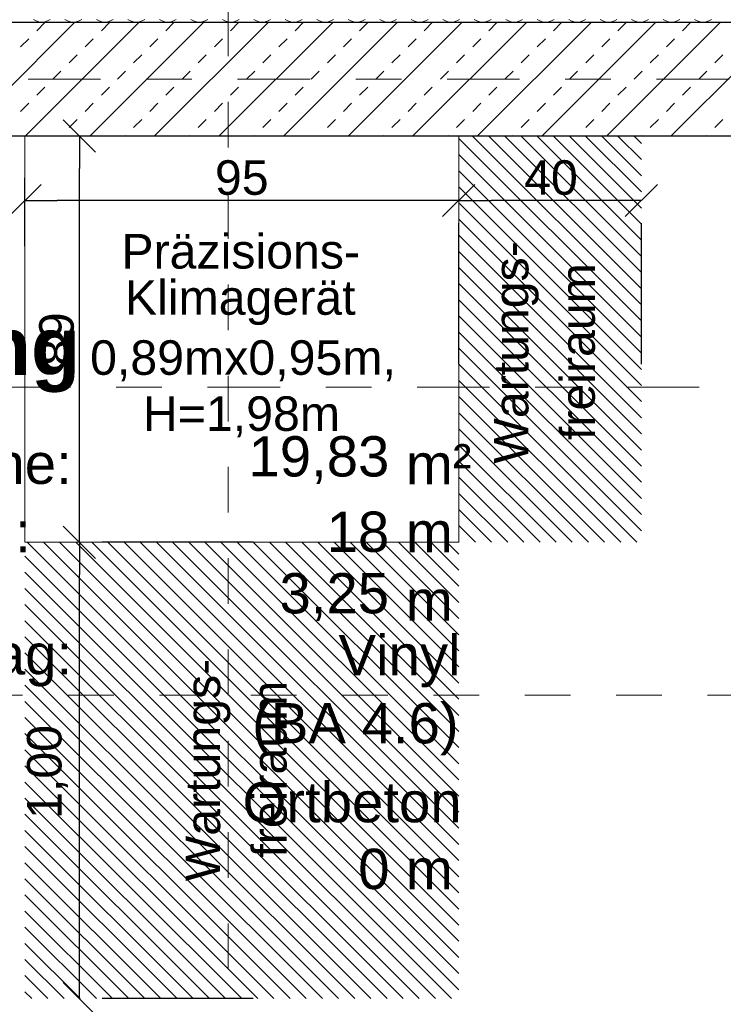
# Model space of a CAD drawing. Header units: metres. Extents: x -45.2 to 14.3, y -31.8 to 10.2.
# Tile 55 of 148: x -38.3 to -36.7, y -2 to 0.1. Entities that reach past the tile are written whole.
import ezdxf

# ---------------------------------------------------------------- set-up
doc = ezdxf.new("R2010")
doc.units = ezdxf.units.M
doc.header["$LTSCALE"] = 0.05
doc.linetypes.add('Achsen 01', pattern=[5.291531, 3.175, -1.058062, 0.352704, -0.705764])
doc.linetypes.add('Raster 01', pattern=[2, 1, -1])
doc.layers.get('0').update_dxf_attribs({"lineweight": 25})
for name, color, linetype, lineweight in [('013_Beton und Stahlbetonarbeiten-330 Außenwände', 7, 'Continuous', 25), ('075_Raumlufttechnische Anlage-Beschriftung', 7, 'Continuous', 9), ('AV1-Einrichtung Bemaßung', 7, 'Continuous', 9), ('AV1-Schnitt Achsen', 7, 'Achsen 01', 18), ('AV1-Stempel-Raumstempel', 7, 'Continuous', 9)]:
    doc.layers.add(name, color=color, linetype=linetype, lineweight=lineweight)
for name, color, linetype, lineweight, true_color in [('014_Fassadenarbeiten-330 mineralische Dämmung', 7, 'Continuous', 9, 0x666666), ('075_Raumlufttechnische Anlage-Lüftungsanlage', 7, 'Continuous', 18, 0x555555), ('AV1-Achsen', 1, 'Achsen 01', 18, 0xff0000), ('AV1-Raster', 7, 'Raster 01', 9, 0xa6a6a6)]:
    doc.layers.add(name, color=color, linetype=linetype, lineweight=lineweight, true_color=true_color)
doc.styles.add('Arial', font='arial.ttf')
doc.styles.add('Arial (bold)', font='arialbd.ttf')

msp = doc.modelspace()

# ---------------------------------------------------------------- linework, layer by layer
at = {"color": 0, "linetype": 'Continuous', "lineweight": 15}
for p, q in [((-38.161, -0.0896), (-38.0903, -0.1604)), ((-38.2804, -0.3014), (-38.2096, -0.2306)), ((-37.2596, -0.2306), (-37.3304, -0.3014)), ((-37.3304, -0.3014), (-37.2596, -0.2306)), ((-36.8596, -0.2306), (-36.9304, -0.3014)), ((-38.0903, -1.0504), (-38.161, -0.9796)), ((-38.161, -0.9796), (-38.0903, -1.0504)), ((-38.0903, -2.0504), (-38.161, -1.9796))]:
    msp.add_line(p, q, dxfattribs=at)
at = {"color": 0, "linetype": 'ByBlock', "lineweight": -2}
for p, q in [((-38.1257, -0.125), (-38.1257, -0.1957)), ((-38.245, -0.266), (-38.1743, -0.266)), ((-37.295, -0.266), (-37.3657, -0.266)), ((-37.295, -0.266), (-37.2243, -0.266)), ((-36.895, -0.266), (-36.9657, -0.266)), ((-38.1257, -1.015), (-38.1257, -0.9443)), ((-38.1257, -1.015), (-38.1257, -1.0857)), ((-38.1257, -2.015), (-38.1257, -1.9443))]:
    msp.add_line(p, q, dxfattribs=at)
at = {"layer": '013_Beton und Stahlbetonarbeiten-330 Außenwände', "color": 251, "linetype": 'Continuous', "lineweight": 13, "true_color": 0x4c4c4c}
for p, q in [((-38.136, 0.125), (-38.386, -0.125)), ((-37.9946, 0.125), (-38.2446, -0.125)), ((-38.2191, 0.1061), (-38.2014, 0.1237)), ((-37.8531, 0.125), (-38.1031, -0.125)), ((-38.0777, 0.1061), (-38.06, 0.1237)), ((-37.7117, 0.125), (-37.9617, -0.125)), ((-37.9363, 0.1061), (-37.9186, 0.1237)), ((-37.5703, 0.125), (-37.8203, -0.125)), ((-37.7949, 0.1061), (-37.7772, 0.1237)), ((-37.4289, 0.125), (-37.6789, -0.125)), ((-37.6534, 0.1061), (-37.6358, 0.1237)), ((-37.2875, 0.125), (-37.5375, -0.125)), ((-37.512, 0.1061), (-37.4943, 0.1237)), ((-37.146, 0.125), (-37.396, -0.125)), ((-37.3706, 0.1061), (-37.3529, 0.1237)), ((-37.0046, 0.125), (-37.2546, -0.125)), ((-37.2292, 0.1061), (-37.2115, 0.1237)), ((-36.8632, 0.125), (-37.1132, -0.125)), ((-37.0878, 0.1061), (-37.0701, 0.1237)), ((-36.7218, 0.125), (-36.9718, -0.125)), ((-36.9463, 0.1061), (-36.9287, 0.1237)), ((-36.5804, 0.125), (-36.8304, -0.125)), ((-36.8049, 0.1061), (-36.7872, 0.1237)), ((-38.2545, 0.0707), (-38.2368, 0.0884)), ((-38.1131, 0.0707), (-38.0954, 0.0884)), ((-37.9716, 0.0707), (-37.954, 0.0884)), ((-37.8302, 0.0707), (-37.8125, 0.0884)), ((-37.6888, 0.0707), (-37.6711, 0.0884)), ((-37.5474, 0.0707), (-37.5297, 0.0884)), ((-37.4059, 0.0707), (-37.3883, 0.0884)), ((-37.2645, 0.0707), (-37.2468, 0.0884)), ((-37.1231, 0.0707), (-37.1054, 0.0884)), ((-36.9817, 0.0707), (-36.964, 0.0884)), ((-36.8403, 0.0707), (-36.8226, 0.0884)), ((-38.1484, 0.0354), (-38.1307, 0.053)), ((-38.007, 0.0354), (-37.9893, 0.053)), ((-37.8656, 0.0354), (-37.8479, 0.053)), ((-37.7241, 0.0354), (-37.7065, 0.053)), ((-37.5827, 0.0354), (-37.565, 0.053)), ((-37.4413, 0.0354), (-37.4236, 0.053)), ((-37.2999, 0.0354), (-37.2822, 0.053)), ((-37.1585, 0.0354), (-37.1408, 0.053)), ((-37.017, 0.0354), (-36.9994, 0.053)), ((-36.8756, 0.0354), (-36.8579, 0.053)), ((-36.7342, 0.0354), (-36.7165, 0.053)), ((-38.1838, 0), (-38.1661, 0.0177)), ((-38.0423, 0), (-38.0247, 0.0177)), ((-37.9009, 0), (-37.8832, 0.0177)), ((-37.7595, 0), (-37.7418, 0.0177)), ((-37.6181, 0), (-37.6004, 0.0177)), ((-37.4767, 0), (-37.459, 0.0177)), ((-37.3352, 0), (-37.3176, 0.0177)), ((-37.1938, 0), (-37.1761, 0.0177)), ((-37.0524, 0), (-37.0347, 0.0177)), ((-36.911, 0), (-36.8933, 0.0177)), ((-36.7696, 0), (-36.7519, 0.0177)), ((-38.2191, -0.0354), (-38.2014, -0.0177)), ((-38.0777, -0.0354), (-38.06, -0.0177)), ((-37.9363, -0.0354), (-37.9186, -0.0177)), ((-37.7949, -0.0354), (-37.7772, -0.0177)), ((-37.6534, -0.0354), (-37.6358, -0.0177)), ((-37.512, -0.0354), (-37.4943, -0.0177)), ((-37.3706, -0.0354), (-37.3529, -0.0177)), ((-37.2292, -0.0354), (-37.2115, -0.0177)), ((-37.0878, -0.0354), (-37.0701, -0.0177)), ((-36.9463, -0.0354), (-36.9287, -0.0177)), ((-36.8049, -0.0354), (-36.7872, -0.0177)), ((-38.2545, -0.0707), (-38.2368, -0.053)), ((-38.1131, -0.0707), (-38.0954, -0.053)), ((-37.9716, -0.0707), (-37.954, -0.053)), ((-37.8302, -0.0707), (-37.8125, -0.053)), ((-37.6888, -0.0707), (-37.6711, -0.053)), ((-37.5474, -0.0707), (-37.5297, -0.053)), ((-37.4059, -0.0707), (-37.3883, -0.053)), ((-37.2645, -0.0707), (-37.2468, -0.053)), ((-37.1231, -0.0707), (-37.1054, -0.053)), ((-36.9817, -0.0707), (-36.964, -0.053)), ((-36.8403, -0.0707), (-36.8226, -0.053)), ((-38.1484, -0.1061), (-38.1307, -0.0884)), ((-38.007, -0.1061), (-37.9893, -0.0884)), ((-37.8656, -0.1061), (-37.8479, -0.0884)), ((-37.7241, -0.1061), (-37.7065, -0.0884)), ((-37.5827, -0.1061), (-37.565, -0.0884)), ((-37.4413, -0.1061), (-37.4236, -0.0884)), ((-37.2999, -0.1061), (-37.2822, -0.0884)), ((-37.1585, -0.1061), (-37.1408, -0.0884)), ((-37.017, -0.1061), (-36.9994, -0.0884)), ((-36.8756, -0.1061), (-36.8579, -0.0884)), ((-36.7342, -0.1061), (-36.7165, -0.0884)), ((-38.1673, -0.125), (-38.1661, -0.1237)), ((-38.0259, -0.125), (-38.0247, -0.1237)), ((-37.8845, -0.125), (-37.8832, -0.1237)), ((-37.7431, -0.125), (-37.7418, -0.1237)), ((-37.6017, -0.125), (-37.6004, -0.1237)), ((-37.4602, -0.125), (-37.459, -0.1237)), ((-37.3188, -0.125), (-37.3176, -0.1237)), ((-37.1774, -0.125), (-37.1761, -0.1237)), ((-37.036, -0.125), (-37.0347, -0.1237)), ((-36.8946, -0.125), (-36.8933, -0.1237)), ((-36.7531, -0.125), (-36.7519, -0.1237))]:
    msp.add_line(p, q, dxfattribs=at)
at = {"layer": '013_Beton und Stahlbetonarbeiten-330 Außenwände'}
msp.add_lwpolyline([(-39.275, 0.125), (-18.775, 0.125), (-18.775, -0.125), (-39.025, -0.125), (-39.025, -21.725), (-39.275, -21.725)], close=True, dxfattribs=at)
at = {"layer": '014_Fassadenarbeiten-330 mineralische Dämmung'}
msp.add_lwpolyline([(-18.9, 0.305), (-18.9, 0.125), (-39.275, 0.125), (-39.275, -21.725), (-39.15, -21.725), (-39.15, -21.905), (-39.455, -21.905), (-39.455, 0.305)], close=True, dxfattribs=at)
for points in [[(-38.1895, 0.1303), (-38.1953, 0.1274), (-38.2015, 0.1256), (-38.2079, 0.125), (-38.2144, 0.1256), (-38.2206, 0.1274), (-38.2264, 0.1303)], [(-38.1205, 0.1303), (-38.1263, 0.1274), (-38.1325, 0.1256), (-38.139, 0.125), (-38.1454, 0.1256), (-38.1516, 0.1274), (-38.1574, 0.1303)], [(-38.0516, 0.1303), (-38.0574, 0.1274), (-38.0636, 0.1256), (-38.07, 0.125), (-38.0765, 0.1256), (-38.0827, 0.1274), (-38.0885, 0.1303)], [(-37.9826, 0.1303), (-37.9884, 0.1274), (-37.9946, 0.1256), (-38.0011, 0.125), (-38.0075, 0.1256), (-38.0138, 0.1274), (-38.0195, 0.1303)], [(-37.9137, 0.1303), (-37.9195, 0.1274), (-37.9257, 0.1256), (-37.9321, 0.125), (-37.9386, 0.1256), (-37.9448, 0.1274), (-37.9506, 0.1303)], [(-37.8448, 0.1303), (-37.8505, 0.1274), (-37.8567, 0.1256), (-37.8632, 0.125), (-37.8696, 0.1256), (-37.8759, 0.1274), (-37.8816, 0.1303)], [(-37.7758, 0.1303), (-37.7816, 0.1274), (-37.7878, 0.1256), (-37.7943, 0.125), (-37.8007, 0.1256), (-37.8069, 0.1274), (-37.8127, 0.1303)], [(-37.7069, 0.1303), (-37.7126, 0.1274), (-37.7189, 0.1256), (-37.7253, 0.125), (-37.7318, 0.1256), (-37.738, 0.1274), (-37.7437, 0.1303)], [(-37.6379, 0.1303), (-37.6437, 0.1274), (-37.6499, 0.1256), (-37.6564, 0.125), (-37.6628, 0.1256), (-37.669, 0.1274), (-37.6748, 0.1303)], [(-37.569, 0.1303), (-37.5748, 0.1274), (-37.581, 0.1256), (-37.5874, 0.125), (-37.5939, 0.1256), (-37.6001, 0.1274), (-37.6059, 0.1303)], [(-37.5, 0.1303), (-37.5058, 0.1274), (-37.512, 0.1256), (-37.5185, 0.125), (-37.5249, 0.1256), (-37.5311, 0.1274), (-37.5369, 0.1303)], [(-37.4311, 0.1303), (-37.4369, 0.1274), (-37.4431, 0.1256), (-37.4495, 0.125), (-37.456, 0.1256), (-37.4622, 0.1274), (-37.468, 0.1303)], [(-37.3621, 0.1303), (-37.3679, 0.1274), (-37.3741, 0.1256), (-37.3806, 0.125), (-37.387, 0.1256), (-37.3932, 0.1274), (-37.399, 0.1303)], [(-37.2932, 0.1303), (-37.299, 0.1274), (-37.3052, 0.1256), (-37.3116, 0.125), (-37.3181, 0.1256), (-37.3243, 0.1274), (-37.3301, 0.1303)], [(-37.2243, 0.1303), (-37.23, 0.1274), (-37.2362, 0.1256), (-37.2427, 0.125), (-37.2491, 0.1256), (-37.2554, 0.1274), (-37.2611, 0.1303)], [(-37.1553, 0.1303), (-37.1611, 0.1274), (-37.1673, 0.1256), (-37.1737, 0.125), (-37.1802, 0.1256), (-37.1864, 0.1274), (-37.1922, 0.1303)], [(-37.0864, 0.1303), (-37.0921, 0.1274), (-37.0984, 0.1256), (-37.1048, 0.125), (-37.1113, 0.1256), (-37.1175, 0.1274), (-37.1232, 0.1303)], [(-37.0174, 0.1303), (-37.0232, 0.1274), (-37.0294, 0.1256), (-37.0359, 0.125), (-37.0423, 0.1256), (-37.0485, 0.1274), (-37.0543, 0.1303)], [(-36.9485, 0.1303), (-36.9542, 0.1274), (-36.9605, 0.1256), (-36.9669, 0.125), (-36.9734, 0.1256), (-36.9796, 0.1274), (-36.9854, 0.1303)], [(-36.8795, 0.1303), (-36.8853, 0.1274), (-36.8915, 0.1256), (-36.898, 0.125), (-36.9044, 0.1256), (-36.9106, 0.1274), (-36.9164, 0.1303)], [(-36.8106, 0.1303), (-36.8164, 0.1274), (-36.8226, 0.1256), (-36.829, 0.125), (-36.8355, 0.1256), (-36.8417, 0.1274), (-36.8475, 0.1303)], [(-36.7416, 0.1303), (-36.7474, 0.1274), (-36.7536, 0.1256), (-36.7601, 0.125), (-36.7665, 0.1256), (-36.7727, 0.1274), (-36.7785, 0.1303)]]:
    msp.add_lwpolyline(points, dxfattribs=at)
at = {"layer": '075_Raumlufttechnische Anlage-Beschriftung', "color": 253, "linetype": 'Continuous', "lineweight": 13, "true_color": 0xa0a0a4}
msp.add_lwpolyline([(-38.245, -0.125), (-37.295, -0.125), (-37.295, -1.015), (-38.245, -1.015)], close=True, dxfattribs=at)
at = {"layer": '075_Raumlufttechnische Anlage-Lüftungsanlage', "color": 1, "linetype": 'Continuous', "lineweight": 9, "true_color": 0xff0000}
for p, q in [((-37.2646, -0.125), (-36.895, -0.4946)), ((-37.2293, -0.125), (-36.895, -0.4593)), ((-37.1939, -0.125), (-36.895, -0.4239)), ((-37.1586, -0.125), (-36.895, -0.3886)), ((-37.1232, -0.125), (-36.895, -0.3532)), ((-37.0879, -0.125), (-36.895, -0.3179)), ((-37.0525, -0.125), (-36.895, -0.2825)), ((-37.0172, -0.125), (-36.895, -0.2472)), ((-36.9818, -0.125), (-36.895, -0.2118)), ((-36.9464, -0.125), (-36.895, -0.1764)), ((-36.9111, -0.125), (-36.895, -0.1411)), ((-37.295, -0.13), (-36.895, -0.53)), ((-37.295, -0.1654), (-36.895, -0.5654)), ((-37.295, -0.2007), (-36.895, -0.6007)), ((-37.295, -0.2361), (-36.895, -0.6361)), ((-37.295, -0.2714), (-36.895, -0.6714)), ((-37.295, -0.3068), (-36.895, -0.7068)), ((-37.295, -0.3421), (-36.895, -0.7421)), ((-37.295, -0.3775), (-36.895, -0.7775)), ((-37.295, -0.4128), (-36.895, -0.8128)), ((-37.295, -0.4482), (-36.895, -0.8482)), ((-37.295, -0.4836), (-36.895, -0.8836)), ((-37.295, -0.5189), (-36.895, -0.9189)), ((-37.295, -0.5543), (-36.895, -0.9543)), ((-37.295, -0.5896), (-36.895, -0.9896)), ((-37.295, -0.625), (-36.905, -1.015)), ((-37.295, -0.6603), (-36.9403, -1.015)), ((-37.295, -0.6957), (-36.9757, -1.015)), ((-37.295, -0.731), (-37.011, -1.015)), ((-37.295, -0.7664), (-37.0464, -1.015)), ((-37.295, -0.8018), (-37.0818, -1.015)), ((-37.295, -0.8371), (-37.1171, -1.015)), ((-37.295, -0.8725), (-37.1525, -1.015)), ((-37.295, -0.9078), (-37.1878, -1.015)), ((-37.295, -0.9432), (-37.2232, -1.015)), ((-37.295, -0.9785), (-37.2585, -1.015)), ((-37.295, -1.0139), (-37.2939, -1.015)), ((-38.24, -1.015), (-37.295, -1.96)), ((-38.2046, -1.015), (-37.295, -1.9246)), ((-38.1693, -1.015), (-37.295, -1.8893)), ((-38.1339, -1.015), (-37.295, -1.8539)), ((-38.0986, -1.015), (-37.295, -1.8186)), ((-38.0632, -1.015), (-37.295, -1.7832)), ((-38.0279, -1.015), (-37.295, -1.7479)), ((-37.9925, -1.015), (-37.295, -1.7125)), ((-37.9572, -1.015), (-37.295, -1.6772)), ((-37.9218, -1.015), (-37.295, -1.6418)), ((-37.8864, -1.015), (-37.295, -1.6064)), ((-37.8511, -1.015), (-37.295, -1.5711)), ((-37.8157, -1.015), (-37.295, -1.5357)), ((-37.7804, -1.015), (-37.295, -1.5004)), ((-37.745, -1.015), (-37.295, -1.465)), ((-37.7097, -1.015), (-37.295, -1.4297)), ((-37.6743, -1.015), (-37.295, -1.3943)), ((-37.639, -1.015), (-37.295, -1.359)), ((-37.6036, -1.015), (-37.295, -1.3236)), ((-37.5682, -1.015), (-37.295, -1.2882)), ((-37.5329, -1.015), (-37.295, -1.2529)), ((-37.4975, -1.015), (-37.295, -1.2175)), ((-37.4622, -1.015), (-37.295, -1.1822)), ((-37.4268, -1.015), (-37.295, -1.1468)), ((-37.3915, -1.015), (-37.295, -1.1115)), ((-37.3561, -1.015), (-37.295, -1.0761)), ((-37.3208, -1.015), (-37.295, -1.0408)), ((-38.245, -1.0454), (-37.295, -1.9954)), ((-38.245, -1.0807), (-37.3107, -2.015)), ((-38.245, -1.1161), (-37.3461, -2.015)), ((-38.245, -1.1514), (-37.3814, -2.015)), ((-38.245, -1.1868), (-37.4168, -2.015)), ((-38.245, -1.2221), (-37.4521, -2.015)), ((-38.245, -1.2575), (-37.4875, -2.015)), ((-38.245, -1.2928), (-37.5228, -2.015)), ((-38.245, -1.3282), (-37.5582, -2.015)), ((-38.245, -1.3636), (-37.5936, -2.015)), ((-38.245, -1.3989), (-37.6289, -2.015)), ((-38.245, -1.4343), (-37.6643, -2.015)), ((-38.245, -1.4696), (-37.6996, -2.015)), ((-38.245, -1.505), (-37.735, -2.015)), ((-38.245, -1.5403), (-37.7703, -2.015)), ((-38.245, -1.5757), (-37.8057, -2.015)), ((-38.245, -1.611), (-37.841, -2.015)), ((-38.245, -1.6464), (-37.8764, -2.015)), ((-38.245, -1.6818), (-37.9118, -2.015)), ((-38.245, -1.7171), (-37.9471, -2.015)), ((-38.245, -1.7525), (-37.9825, -2.015)), ((-38.245, -1.7878), (-38.0178, -2.015)), ((-38.245, -1.8232), (-38.0532, -2.015)), ((-38.245, -1.8585), (-38.0885, -2.015)), ((-38.245, -1.8939), (-38.1239, -2.015)), ((-38.245, -1.9292), (-38.1592, -2.015)), ((-38.245, -1.9646), (-38.1946, -2.015)), ((-38.245, -1.9999), (-38.2299, -2.015))]:
    msp.add_line(p, q, dxfattribs=at)
at = {"layer": 'AV1-Achsen'}
msp.add_line((-43.2844, 0), (4.2656, 0), dxfattribs=at)
at = {"layer": 'AV1-Einrichtung Bemaßung', "color": 0, "lineweight": -2}
for p, q in [((-37.685, -0.125), (-38.0757, -0.125)), ((-38.1257, -0.9443), (-38.1257, -0.1957)), ((-38.245, -0.366), (-38.245, -0.216)), ((-37.3657, -0.266), (-38.1743, -0.266)), ((-36.9657, -0.266), (-37.2243, -0.266)), ((-37.295, -0.625), (-37.295, -0.316)), ((-37.295, -0.625), (-37.295, -0.316)), ((-36.895, -0.625), (-36.895, -0.316)), ((-37.745, -1.015), (-38.0757, -1.015)), ((-37.745, -1.015), (-38.0757, -1.015)), ((-38.1257, -1.9443), (-38.1257, -1.0857)), ((-37.745, -2.015), (-38.0757, -2.015))]:
    msp.add_line(p, q, dxfattribs=at)
at = {"layer": 'AV1-Raster'}
for p, q in [((-37.8, -22.95), (-37.8, 1.35)), ((1.35, -1.35), (-40.5, -1.35))]:
    msp.add_line(p, q, dxfattribs=at)
at = {"layer": 'AV1-Schnitt Achsen'}
msp.add_line((-43.35, -0.675), (4.2, -0.675), dxfattribs=at)
at = {"layer": 'Defpoints', "color": 0, "lineweight": 0}
for p, q in [((-38.185, -0.125), (-38.185, -0.125)), ((-38.1257, -0.125), (-38.1257, -0.125)), ((-37.295, -0.125), (-37.295, -0.125)), ((-37.295, -0.125), (-37.295, -0.125)), ((-36.895, -0.125), (-36.895, -0.125)), ((-38.245, -0.266), (-38.245, -0.266)), ((-37.295, -0.266), (-37.295, -0.266)), ((-38.245, -1.015), (-38.245, -1.015)), ((-38.245, -1.015), (-38.245, -1.015)), ((-38.245, -1.015), (-38.245, -1.015)), ((-38.1257, -1.015), (-38.1257, -1.015)), ((-38.245, -2.015), (-38.245, -2.015))]:
    msp.add_line(p, q, dxfattribs=at)

# ---------------------------------------------------------------- texts
at = {"layer": '075_Raumlufttechnische Anlage-Beschriftung', "color": 253, "true_color": 0xa0a0a4, "attachment_point": 7, "style": 'Arial'}
for s, insert, char_height in [('Präzisions-', (-38.0338, -0.4162), 0.075654), ('Klimagerät', (-38.0261, -0.5392), 0.07565), ('0,89mx0,95m,', (-38.1023, -0.6621), 0.075654), ('H=1,98m', (-37.9867, -0.7849), 0.07565)]:
    msp.add_mtext(s, dxfattribs=dict(at, insert=insert, char_height=char_height))
at = {"layer": '075_Raumlufttechnische Anlage-Beschriftung', "color": 240, "true_color": 0xff0040, "char_height": 0.07565, "attachment_point": 7, "rotation": 90, "style": 'Arial'}
for s, insert in [('Wartungs-', (-37.1197, -0.8427)), ('freiraum', (-36.9959, -0.7909)), ('Wartungs-', (-37.7947, -1.7577)), ('freiraum', (-37.6709, -1.7059))]:
    msp.add_mtext(s, dxfattribs=dict(at, insert=insert))
at = {"layer": 'AV1-Einrichtung Bemaßung', "color": 0, "char_height": 0.07565, "attachment_point": 7, "style": 'Arial'}
for s, insert in [('95', (-37.8289, -0.2546)), ('40', (-37.1519, -0.2546))]:
    msp.add_mtext(s, dxfattribs=dict(at, insert=insert))
at = {"layer": 'AV1-Einrichtung Bemaßung', "color": 0, "char_height": 0.07565, "attachment_point": 7, "rotation": 90, "style": 'Arial'}
for s, insert in [('89', (-38.1371, -0.6286)), ('1,00', (-38.1508, -1.6211))]:
    msp.add_mtext(s, dxfattribs=dict(at, insert=insert))
at = {"layer": 'AV1-Stempel-Raumstempel', "attachment_point": 7}
for s, insert, char_height, style in [('Kühlung', (-38.8382, -0.687), 0.12609, 'Arial (bold)'), ('m²', (-37.4107, -0.8879), 0.08826, 'Arial'), ('Raumfläche:', (-38.8347, -0.8883), 0.088263, 'Arial'), ('19,83', (-37.7555, -0.8872), 0.08826, 'Arial'), ('Raumumf.:', (-38.8347, -1.0383), 0.08826, 'Arial'), ('18', (-37.5843, -1.0372), 0.08826, 'Arial'), ('m', (-37.4107, -1.0368), 0.0883, 'Arial'), ('3,25', (-37.6876, -1.1872), 0.08826, 'Arial'), ('m', (-37.4107, -1.1868), 0.0883, 'Arial'), ('Bodenbelag:', (-38.834, -1.3313), 0.088263, 'Arial'), ('Vinyl', (-37.5583, -1.3331), 0.08826, 'Arial'), ('(BA 4.6)', (-37.7475, -1.4822), 0.08826, 'Arial'), ('Ortbeton', (-37.7685, -1.6298), 0.08826, 'Arial'), ('0', (-37.5152, -1.7761), 0.0883, 'Arial'), ('m', (-37.4107, -1.7758), 0.0883, 'Arial')]:
    msp.add_mtext(s, dxfattribs=dict(at, insert=insert, char_height=char_height, style=style))

doc.saveas('drawing.dxf')
